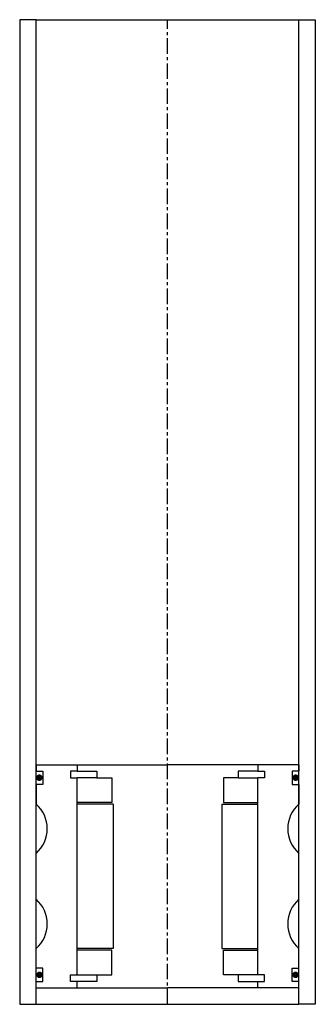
# Model space of a CAD drawing. Extents: x -45 to 45, y -10 to 290.
import ezdxf

# ---------------------------------------------------------------- set-up
doc = ezdxf.new("R2010")
doc.units = 0
doc.header["$LTSCALE"] = 0.15
doc.linetypes.add('CENTER', pattern=[50.8, 31.75, -6.35, 6.35, -6.35])
doc.layers.get('0').update_dxf_attribs({"linetype": 'CONTINUOUS'})
doc.layers.add('CENTER', color=9, linetype='CENTER')

msp = doc.modelspace()

# ---------------------------------------------------------------- linework, layer by layer
for p, q in [((-40, 290), (-45, 290)), ((-45, 290), (-45, -10)), ((-40, -10), (-40, 290)), ((-40, 290), (40, 290)), ((40, -10), (40, 290)), ((40, 290), (45, 290)), ((45, 290), (45, -10)), ((-40, 63), (-27.5, 63)), ((-40, 63), (-40, 61)), ((-27.5, 63), (0, 63)), ((-27.5, 63), (-27.5, 61)), ((27.5, 63), (0, 63)), ((27.5, 63), (27.5, 61)), ((40, 63), (27.5, 63)), ((40, 63), (40, 61)), ((-40, 61), (-38, 61)), ((-38, 61), (-38, 57)), ((-27.5, 61), (-29.5, 61)), ((-29.5, 61), (-29.5, 59)), ((-27.5, 61), (-21.5, 61)), ((-21.5, 61), (-21.5, 59)), ((27.5, 61), (21.5, 61)), ((21.5, 61), (21.5, 59)), ((27.5, 61), (29.5, 61)), ((29.5, 61), (29.5, 59)), ((40, 61), (38, 61)), ((38, 61), (38, 57)), ((-38, 57), (-40, 57)), ((-40, 57), (-40, 51)), ((-29.5, 59), (-27.5, 59)), ((-27.5, -1), (-27.5, 59)), ((-21.5, 59), (-27.5, 59)), ((-21.5, 59), (-17, 59)), ((-17, 59), (-17, 51.5)), ((21.5, 59), (17, 59)), ((17, 59), (17, 51.5)), ((21.5, 59), (27.5, 59)), ((29.5, 59), (27.5, 59)), ((27.5, -1), (27.5, 59)), ((38, 57), (40, 57)), ((40, 57), (40, 51)), ((-17, 51.5), (-27.5, 51.5)), ((-16.5, 51), (-27.5, 51)), ((-16.5, 51), (-16.5, 7)), ((16.5, 51), (16.5, 7)), ((16.5, 51), (27.5, 51)), ((17, 51.5), (27.5, 51.5)), ((-40, 22), (-40, 36)), ((40, 22), (40, 36)), ((-40, 1), (-40, 7)), ((-16.5, 7), (-27.5, 7)), ((-17, 6.5), (-27.5, 6.5)), ((-17, -1), (-17, 6.5)), ((16.5, 7), (27.5, 7)), ((17, -1), (17, 6.5)), ((17, 6.5), (27.5, 6.5)), ((40, 1), (40, 7)), ((-38, 1), (-40, 1)), ((-38, -3), (-38, 1)), ((38, -3), (38, 1)), ((38, 1), (40, 1)), ((-40, -3), (-38, -3)), ((-29.5, -3), (-29.5, -1)), ((-29.5, -1), (-27.5, -1)), ((-27.5, -3), (-29.5, -3)), ((-27.5, -1), (-21.5, -1)), ((-27.5, -5), (-27.5, -3)), ((-21.5, -3), (-27.5, -3)), ((-21.5, -1), (-21.5, -3)), ((-21.5, -1), (-17, -1)), ((21.5, -1), (17, -1)), ((27.5, -1), (21.5, -1)), ((21.5, -1), (21.5, -3)), ((21.5, -3), (27.5, -3)), ((29.5, -1), (27.5, -1)), ((27.5, -5), (27.5, -3)), ((27.5, -3), (29.5, -3)), ((29.5, -3), (29.5, -1)), ((40, -3), (38, -3)), ((-40, -5), (-27.5, -5)), ((-27.5, -5), (0, -5)), ((27.5, -5), (0, -5)), ((40, -5), (27.5, -5)), ((-40, -10), (-40, -8)), ((40, -10), (40, -8)), ((-45, -10), (-40, -10)), ((-40, -10), (40, -10)), ((45, -10), (40, -10))]:
    msp.add_line(p, q)
at = {"const_width": 0.95}
for points in [[(-38.51, 59.04, -1), (-39.56, 59.04, -1)], [(38.51, 59.04, 1), (39.56, 59.04, 1)], [(-38.45, -1.02, -1), (-39.5, -1.02, -1)], [(38.45, -1.02, 1), (39.5, -1.02, 1)]]:
    msp.add_lwpolyline(points, format="xyb", close=True, dxfattribs=at)
for centre, start, end in [((-46.61, 43.5), 311.4096, 48.5904), ((46.61, 43.5), 131.4096, 228.5904), ((-46.61, 14.5), 311.4096, 48.5904), ((46.61, 14.5), 131.4096, 228.5904)]:
    msp.add_arc(centre, 10, start, end)
at = {"layer": 'CENTER'}
for q in [(0, 290), (0, 58)]:
    msp.add_line((0, -10), q, dxfattribs=at)

doc.saveas('drawing.dxf')
